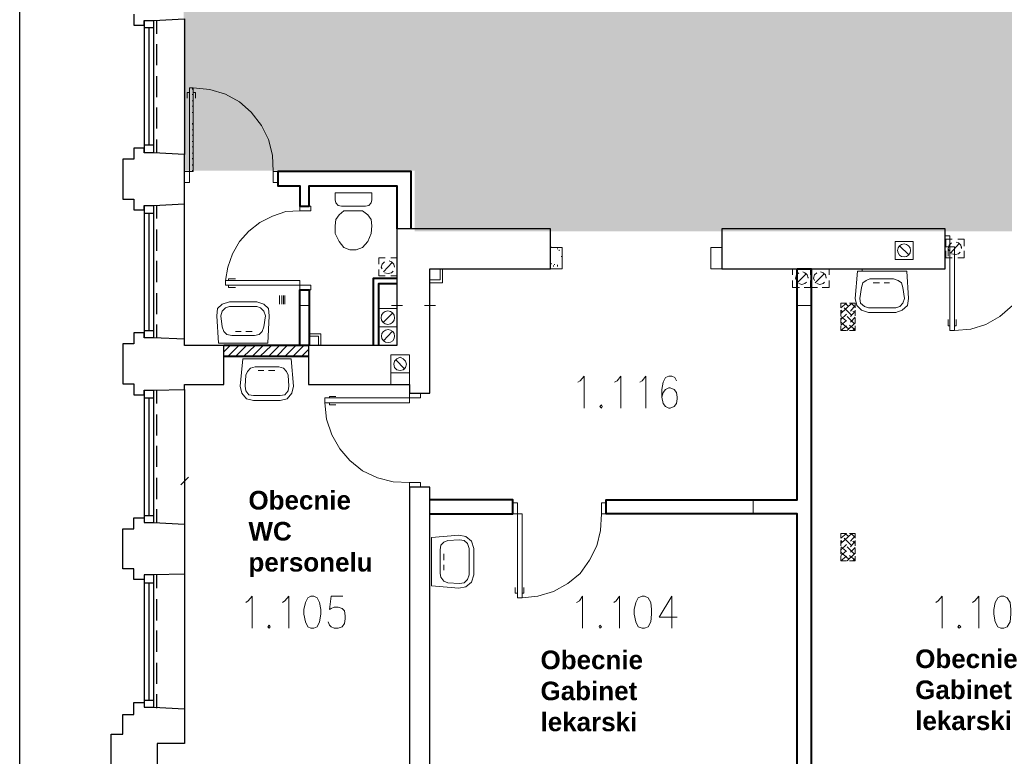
# Model space of a CAD drawing. Header units: millimetres. Extents: x 1 to 17496, y 1 to 30809.
# Tile 54 of 256: x 1887 to 2946, y 12424 to 13216. Entities that reach past the tile are written whole.
import ezdxf

# ---------------------------------------------------------------- set-up
doc = ezdxf.new("R2010")
doc.units = ezdxf.units.MM
doc.linetypes.add('CENTER', pattern=[2, 1.25, -0.25, 0.25, -0.25])
doc.layers.add('0_Przyz_opisy pom', color=255, linetype='CENTER', lineweight=40)
doc.layers.add('N_SSP_ewakuacja', color=4, linetype='CENTER', lineweight=40)
doc.layers.add('PDF _Geometria', color=7, linetype='Continuous')
doc.styles.add('arial', font='arialbd.ttf')

msp = doc.modelspace()

# ---------------------------------------------------------------- hatches: boundary and pattern name
at = {"layer": 'N_SSP_ewakuacja', "lineweight": 60, "transparency": 33554457}
h = msp.add_hatch(color=51, dxfattribs=at)
h.dxf.hatch_style = 1
h.paths.add_polyline_path([(2065.4, 13646.7), (2063.3, 13641.3), (2063.3, 13053.5), (2311.6, 13053.5), (2311.6, 12988.2), (3533.2, 12988.2), (3533.2, 12752.1), (3745, 12752.1), (3745, 13280.8), (2253, 13280.8), (2253, 13416.6), (2196.3, 13416.6), (2196.3, 13646.7)])

# ---------------------------------------------------------------- linework, layer by layer
at = {"layer": 'PDF _Geometria'}
msp.add_lwpolyline([(1887, 15398.1), (14038.1, 15398.1), (14038.1, 11395.3), (1887, 11395.3)], close=True, dxfattribs=at)
at = {"layer": 'PDF _Geometria', "lineweight": 25}
for points in [[(2009.7, 13221.6), (2009.7, 13209.9), (2020.7, 13209.9), (2020.7, 13214.9), (2030.8, 13214.9), (2064.4, 13216.6), (2064.4, 13070.9), (2030.8, 13072.6), (2020.7, 13072.6), (2020.7, 13077.6), (2009.7, 13077.6), (2009.7, 13065.8), (1997.9, 13065.8), (1997.9, 13044.8), (1997.9, 13022.9), (2009.7, 13022.9), (2009.7, 13011.1), (2020.7, 13011.1), (2020.7, 13016.1), (2030.8, 13016.1), (2064.4, 13017.8)], [(2020.7, 13214.9), (2020.7, 13072.6)], [(2030.8, 13214.9), (2030.8, 13072.6)], [(2034.1, 13214.9), (2034.1, 13200.6)], [(2020.7, 13207.3), (2030.8, 13207.3)], [(2025.7, 13207.3), (2025.7, 13081)], [(2034.1, 13189.6), (2034.1, 13166.9)], [(2034.1, 13155.1), (2034.1, 13132.4)], [(2034.1, 13121.4), (2034.1, 13098.7)], [(2020.7, 13081), (2030.8, 13081)], [(2034.1, 13086.9), (2034.1, 13072.6)], [(2064.4, 12872.1), (2064.4, 13017.8), (2064.4, 13070.9)], [(2020.7, 13016.1), (2020.7, 12873.8)], [(2030.8, 13016.1), (2030.8, 12873.8)], [(2034.1, 13016.1), (2034.1, 13001.8)], [(2020.7, 13007.7), (2030.8, 13007.7)], [(2025.7, 13007.7), (2025.7, 12881.4)], [(2034.1, 12990), (2034.1, 12967.3)], [(2034.1, 12956.3), (2034.1, 12933.6)], [(2034.1, 12921.8), (2034.1, 12899.1)], [(2034.1, 12888.1), (2034.1, 12873.8)], [(2064.4, 12818.2), (2064.4, 12823.3), (2106.6, 12823.3), (2106.6, 12865.4), (2064.4, 12865.4), (2064.4, 12872.1), (2030.8, 12873.8), (2020.7, 12873.8), (2020.7, 12878.9), (2009.7, 12878.9), (2009.7, 12867.1), (1997.9, 12867.1), (1997.9, 12845.2), (1997.9, 12824.1), (2009.7, 12824.1), (2009.7, 12812.3), (2020.7, 12812.3), (2020.7, 12817.4), (2030.8, 12817.4), (2064.4, 12818.2), (2064.4, 12673.4)], [(2020.7, 12881.4), (2030.8, 12881.4)], [(2020.7, 12817.4), (2020.7, 12675)], [(2030.8, 12817.4), (2030.8, 12675)], [(2034.1, 12817.4), (2034.1, 12803.1)], [(2020.7, 12809), (2030.8, 12809)], [(2025.7, 12809), (2025.7, 12682.6)], [(2034.1, 12791.3), (2034.1, 12768.5)], [(2034.1, 12757.6), (2034.1, 12734.8)], [(2034.1, 12723), (2034.1, 12700.3)], [(2358.4, 12276.7), (2328.1, 12276.7), (2328.1, 12712.9), (2306.2, 12712.9), (2306.2, 12276.7)], [(2034.1, 12689.4), (2034.1, 12675)], [(2064.4, 12619.5), (2030.8, 12618.6), (2020.7, 12618.6), (2020.7, 12613.6), (2009.7, 12613.6), (2009.7, 12625.3), (1997.9, 12625.3), (1997.9, 12646.4), (1997.9, 12668.3), (2009.7, 12668.3), (2009.7, 12680.1), (2020.7, 12680.1), (2020.7, 12675), (2030.8, 12675), (2064.4, 12673.4), (2064.4, 12619.5), (2064.4, 12474.6)], [(2020.7, 12682.6), (2030.8, 12682.6)], [(2020.7, 12618.6), (2020.7, 12476.3)], [(2030.8, 12618.6), (2030.8, 12476.3)], [(2034.1, 12618.6), (2034.1, 12604.3)], [(2020.7, 12610.2), (2030.8, 12610.2)], [(2025.7, 12610.2), (2025.7, 12483.9)], [(2034.1, 12592.5), (2034.1, 12569.8)], [(2034.1, 12558.8), (2034.1, 12536.1)], [(2034.1, 12524.3), (2034.1, 12501.5)], [(2020.7, 12483.9), (2030.8, 12483.9)], [(2034.1, 12490.6), (2034.1, 12475.4)], [(2136, 12198.3), (1985.3, 12198.3), (1985.3, 12447.6), (1997.9, 12447.6), (1997.9, 12468.7), (2009.7, 12468.7), (2009.7, 12481.3), (2020.7, 12481.3), (2020.7, 12476.3), (2030.8, 12476.3), (2064.4, 12474.6), (2064.4, 12437.5), (2035, 12437.5), (2035, 12276.7), (2160.5, 12276.7)]]:
    msp.add_lwpolyline(points, dxfattribs=at)
at = {"layer": 'PDF _Geometria', "lineweight": 18}
for points in [[(2073.7, 13142.5), (2073.7, 13052.4), (2064.4, 13052.4), (2064.4, 13040.6), (2069.5, 13040.6), (2069.5, 13142.5)], [(2164.7, 13040.6), (2164.7, 13052.4), (2159.6, 13052.4), (2159.6, 13040.6)], [(2265.7, 13022), (2265.7, 13029.6), (2226.2, 13029.6), (2226.2, 13022), (2227, 13018.7), (2229.5, 13016.1), (2232.9, 13015.3), (2259, 13015.3), (2262.4, 13016.1), (2264.9, 13018.7)], [(2200, 13010.2), (2200, 13015.3), (2188.3, 13015.3), (2188.3, 13010.2)], [(2255.6, 13010.2), (2235.4, 13010.2), (2230.4, 13006), (2227, 13001), (2226.2, 12994.2), (2226.2, 12985.8), (2230.4, 12977.4), (2235.4, 12970.7), (2242.2, 12968.1), (2248.9, 12968.1), (2255.6, 12970.7), (2261.5, 12977.4), (2264.9, 12985.8), (2265.7, 12994.2), (2264.9, 13001), (2261.5, 13006)], [(2685.2, 12990.9), (2666.6, 12990.9)], [(2892.4, 12881.4), (2892.4, 12971.5), (2882.2, 12971.5), (2882.2, 12983.3), (2887.3, 12983.3), (2887.3, 12881.4)], [(2847.7, 12958), (2847.7, 12977.4), (2828.3, 12977.4), (2828.3, 12958)], [(2685.2, 12947.9), (2666.6, 12947.9)], [(2841, 12945.4), (2842.7, 12915.9), (2841.8, 12908.3), (2835.9, 12903.3), (2829.2, 12900.8), (2799.7, 12900.8), (2792.1, 12903.3), (2787.1, 12908.3), (2785.4, 12915.9), (2787.9, 12945.4)], [(2108.2, 12935.3), (2188.3, 12935.3), (2188.3, 12925.2), (2200, 12925.2), (2200, 12930.2), (2108.2, 12930.2)], [(2292.7, 12905), (2292.7, 12931.9), (2273.3, 12931.9), (2273.3, 12905)], [(2826.7, 12937), (2801.4, 12937), (2797.2, 12935.3), (2793.8, 12932.8), (2792.1, 12927.7), (2790.4, 12915.9), (2791.3, 12910.9), (2795.5, 12907.5), (2799.7, 12905.8), (2829.2, 12905.8), (2833.4, 12907.5), (2836.8, 12910.9), (2838.5, 12915.9), (2836.8, 12927.7), (2835.1, 12932.8), (2831.7, 12935.3)], [(2100.7, 12867.9), (2099, 12897.4), (2099.8, 12905), (2104.9, 12910), (2112.5, 12912.5), (2141.9, 12912.5), (2149.5, 12910), (2154.6, 12905), (2155.4, 12897.4), (2153.7, 12867.9)], [(2115, 12876.3), (2139.4, 12876.3), (2144.5, 12877.2), (2147.8, 12880.5), (2149.5, 12885.6), (2151.2, 12897.4), (2149.5, 12902.4), (2146.1, 12905.8), (2141.9, 12907.5), (2112.5, 12907.5), (2108.2, 12905.8), (2104.9, 12902.4), (2103.2, 12897.4), (2104.9, 12885.6), (2106.6, 12880.5), (2109.9, 12877.2)], [(2188.3, 12916.8), (2188.3, 12899.1)], [(2198.4, 12899.1), (2198.4, 12916.8)], [(2292.7, 12916.8), (2292.7, 12899.1)], [(2328.1, 12916.8), (2328.1, 12899.1)], [(2723.1, 12916.8), (2723.1, 12899.1)], [(2738.2, 12899.1), (2738.2, 12916.8)], [(2770.2, 12905.8), (2776.1, 12910.9), (2770.2, 12910.9)], [(2292.7, 12885.6), (2292.7, 12905), (2273.3, 12905), (2273.3, 12885.6)], [(2292.7, 12865.4), (2292.7, 12885.6), (2273.3, 12885.6), (2273.3, 12865.4)], [(2306.2, 12835.9), (2306.2, 12855.3), (2286, 12855.3), (2286, 12835.9)], [(2179, 12851.1), (2181.5, 12821.6), (2179.8, 12814), (2174.8, 12808.1), (2167.2, 12806.4), (2138.6, 12806.4), (2131, 12808.1), (2125.9, 12814), (2124.2, 12821.6), (2126.8, 12851.1)], [(2296.1, 12852.7), (2292.7, 12851.1), (2290.2, 12848.5), (2289.3, 12845.2), (2290.2, 12841.8), (2292.7, 12839.3), (2296.1, 12838.4), (2299.4, 12839.3), (2302, 12841.8), (2302.8, 12845.2), (2302, 12848.5), (2299.4, 12851.1)], [(2165.5, 12842.6), (2140.2, 12842.6), (2135.2, 12841), (2131.8, 12837.6), (2130.1, 12833.4), (2129.3, 12821.6), (2130.1, 12816.5), (2133.5, 12812.3), (2138.6, 12811.5), (2167.2, 12811.5), (2172.3, 12812.3), (2175.6, 12816.5), (2176.5, 12821.6), (2175.6, 12833.4), (2173.9, 12837.6), (2170.6, 12841)], [(2215.2, 12803.9), (2306.2, 12803.9), (2306.2, 12814), (2318, 12814), (2318, 12809), (2215.2, 12809)], [(2512.5, 12801.4), (2510.8, 12799.7), (2512.5, 12798), (2513.4, 12799.7)], [(2723.1, 12728.9), (2723.1, 12711.3)], [(2738.2, 12711.3), (2738.2, 12728.9)], [(2318, 12712.9), (2318, 12718), (2306.2, 12718), (2306.2, 12712.9)], [(2427.4, 12594.2), (2427.4, 12684.3), (2417.3, 12684.3), (2417.3, 12696.1), (2422.4, 12696.1), (2422.4, 12594.2)], [(2517.6, 12684.3), (2517.6, 12696.1), (2512.5, 12696.1), (2512.5, 12684.3)], [(2685.2, 12699.5), (2666.6, 12699.5)], [(2666.6, 12684.3), (2685.2, 12684.3)], [(2329.7, 12659), (2359.2, 12661.6), (2366.8, 12659.9), (2372.7, 12654.8), (2375.2, 12647.2), (2375.2, 12618.6), (2372.7, 12611), (2366.8, 12606), (2359.2, 12604.3), (2329.7, 12606.8)], [(2339, 12645.6), (2339, 12620.3), (2339.9, 12616.1), (2343.2, 12611.9), (2347.4, 12610.2), (2360.1, 12609.3), (2365.1, 12610.2), (2368.5, 12613.6), (2370.2, 12618.6), (2370.2, 12647.2), (2368.5, 12652.3), (2365.1, 12655.7), (2360.1, 12656.5), (2347.4, 12655.7), (2343.2, 12654), (2339.9, 12650.6)], [(2770.2, 12658.2), (2776.1, 12663.2), (2770.2, 12663.2)], [(2200, 12595.9), (2196.7, 12594.2), (2194.2, 12589.1), (2192.5, 12581.6), (2192.5, 12576.5), (2194.2, 12568.1), (2196.7, 12563), (2200, 12561.3), (2203.4, 12561.3), (2206.8, 12563), (2209.3, 12568.1), (2211, 12576.5), (2211, 12581.6), (2209.3, 12589.1), (2206.8, 12594.2), (2203.4, 12595.9)], [(2556.3, 12595.9), (2552.1, 12594.2), (2549.6, 12589.1), (2547.9, 12581.6), (2547.9, 12576.5), (2549.6, 12568.1), (2552.1, 12563), (2556.3, 12561.3), (2558.8, 12561.3), (2563, 12563), (2565.6, 12568.1), (2566.4, 12576.5), (2566.4, 12581.6), (2565.6, 12589.1), (2563, 12594.2), (2558.8, 12595.9)], [(2942, 12595.9), (2938.7, 12594.2), (2936.1, 12589.1), (2934.5, 12581.6), (2934.5, 12576.5), (2936.1, 12568.1), (2938.7, 12563), (2942, 12561.3), (2945.4, 12561.3), (2948.8, 12563), (2952.2, 12568.1), (2953, 12576.5), (2953, 12581.6), (2952.2, 12589.1), (2948.8, 12594.2), (2945.4, 12595.9)], [(2155.4, 12564.7), (2153.7, 12563), (2155.4, 12561.3), (2156.3, 12563)], [(2510.8, 12564.7), (2510, 12563), (2510.8, 12561.3), (2512.5, 12563)], [(2897.4, 12564.7), (2895.7, 12563), (2897.4, 12561.3), (2899.1, 12563)]]:
    msp.add_lwpolyline(points, close=True, dxfattribs=at)
for points in [[(2072.9, 13141.6), (2072.9, 13140.8)], [(2159.6, 13052.4), (2158.8, 13070), (2154.6, 13086.9), (2147, 13102), (2136, 13116.4), (2123.4, 13127.3), (2108.2, 13135.7), (2091.4, 13140.8), (2073.7, 13142.5)], [(2069.5, 13137.4), (2067, 13137.4), (2067, 13131.5)], [(2072.9, 13135.7), (2072.9, 13134.9)], [(2073.7, 13137.4), (2076.2, 13137.4), (2076.2, 13131.5)], [(2072.9, 13129), (2072.9, 13128.2)], [(2072.9, 13123.1), (2072.9, 13122.3)], [(2064.4, 13116.4), (2064.4, 13098.7)], [(2072.9, 13116.4), (2072.9, 13115.5)], [(2072.9, 13104.6), (2072.9, 13102.9)], [(2072.9, 13097.8), (2072.9, 13097)], [(2072.9, 13091.9), (2072.9, 13091.1)], [(2072.9, 13085.2), (2072.9, 13084.4)], [(2072.9, 13079.3), (2072.9, 13078.5)], [(2072.9, 13072.6), (2072.9, 13071.7)], [(2072.9, 13066.7), (2072.9, 13065.8)], [(2072.9, 13059.9), (2072.9, 13059.1)], [(2072.9, 13054), (2072.9, 13052.4)], [(2307.9, 13050.7), (2308.7, 13050.7)], [(2188.3, 13010.2), (2173.1, 13009.4), (2158.8, 13004.3), (2145.3, 12997.6), (2133.5, 12988.3), (2123.4, 12977.4), (2115.8, 12963.9), (2110.8, 12949.6), (2108.2, 12935.3)], [(2328.9, 12990.9), (2346.6, 12990.9)], [(2458.6, 12970.7), (2458.6, 12971.5)], [(2833.4, 12972.3), (2842.7, 12963.1)], [(2889.8, 12979.9), (2883.1, 12979.9), (2883.1, 12972.3)], [(2889, 12975.7), (2886.5, 12973.2), (2885.6, 12969.8), (2886.5, 12967.3)], [(2897.4, 12974.9), (2888.1, 12964.8)], [(2978.3, 12971.5), (2977.4, 12954.7), (2973.2, 12937.8), (2964.8, 12921.8), (2954.7, 12908.3), (2941.2, 12896.5), (2926, 12888.1), (2910, 12883.1), (2892.4, 12881.4)], [(2894, 12976.6), (2896.6, 12975.7), (2899.1, 12973.2), (2899.9, 12969.8), (2899.9, 12970.7), (2899.9, 12971.5)], [(2902.5, 12972.3), (2902.5, 12979.9), (2895.7, 12979.9)], [(2457.8, 12970.7), (2470.4, 12970.7), (2470.4, 12947.9), (2457.8, 12947.9)], [(2465.3, 12969), (2465.3, 12969.8)], [(2467, 12967.3), (2467, 12968.1)], [(2469.6, 12960.6), (2469.6, 12961.4)], [(2642.2, 12970.7), (2630.4, 12970.7), (2630.4, 12947.9), (2642.2, 12947.9)], [(2883.1, 12967.3), (2883.1, 12959.7), (2889.8, 12959.7)], [(2885.6, 12969.8), (2885.6, 12961.4)], [(2887.3, 12969.8), (2887.3, 12970.7)], [(2889, 12963.9), (2893.2, 12963.1), (2896.6, 12963.9), (2898.2, 12965.6)], [(2895.7, 12959.7), (2902.5, 12959.7), (2902.5, 12967.3)], [(2280.1, 12959.7), (2273.3, 12959.7), (2273.3, 12953)], [(2279.2, 12955.5), (2276.7, 12953), (2275.8, 12949.6), (2276.7, 12947.9)], [(2287.6, 12954.7), (2278.4, 12944.6)], [(2290.2, 12950.4), (2290.2, 12949.6), (2289.3, 12953), (2286.8, 12955.5), (2284.3, 12956.3)], [(2292.7, 12953), (2292.7, 12959.7), (2286, 12959.7)], [(2458.6, 12953), (2458.6, 12953.8)], [(2461.1, 12950.4), (2461.1, 12951.3)], [(2462, 12952.1), (2462, 12953)], [(2465.3, 12950.4), (2465.3, 12951.3), (2465.3, 12952.1)], [(2273.3, 12947.1), (2273.3, 12940.3), (2280.1, 12940.3)], [(2279.2, 12943.7), (2283.4, 12942.9), (2286.8, 12943.7), (2288.5, 12945.4)], [(2286, 12940.3), (2292.7, 12940.3), (2292.7, 12947.1)], [(2328.1, 12936.1), (2339, 12936.1), (2339, 12947.9)], [(2328.1, 12932.8), (2341.5, 12932.8), (2341.5, 12947.9)], [(2725.6, 12947.9), (2718, 12947.9), (2718, 12941.2)], [(2724.8, 12943.7), (2722.2, 12941.2), (2721.4, 12937.8), (2722.2, 12935.3)], [(2733.2, 12942.9), (2723.1, 12932.8)], [(2734.9, 12938.7), (2734.9, 12937.8), (2734, 12941.2), (2731.5, 12943.7), (2729, 12944.6)], [(2738.2, 12941.2), (2738.2, 12947.9), (2730.6, 12947.9)], [(2745, 12947.9), (2737.4, 12947.9), (2737.4, 12941.2)], [(2744.1, 12943.7), (2741.6, 12941.2), (2740.8, 12937.8), (2741.6, 12935.3)], [(2752.5, 12942.9), (2742.4, 12932.8)], [(2754.2, 12938.7), (2754.2, 12937.8), (2753.4, 12941.2), (2750.9, 12943.7), (2748.3, 12944.6)], [(2757.6, 12941.2), (2757.6, 12947.9), (2750, 12947.9)], [(2793, 12947.9), (2793, 12945.4)], [(2111.6, 12935.3), (2111.6, 12937), (2119.2, 12937)], [(2111.6, 12930.2), (2111.6, 12927.7), (2119.2, 12927.7)], [(2718, 12935.3), (2718, 12927.7), (2725.6, 12927.7)], [(2724.8, 12931.9), (2728.1, 12931.1), (2731.5, 12931.9), (2733.2, 12933.6)], [(2730.6, 12927.7), (2738.2, 12927.7), (2738.2, 12935.3)], [(2737.4, 12935.3), (2737.4, 12927.7), (2745, 12927.7)], [(2744.1, 12931.9), (2747.5, 12931.1), (2750.9, 12931.9), (2752.5, 12933.6)], [(2750, 12927.7), (2757.6, 12927.7), (2757.6, 12935.3)], [(2804.8, 12932.8), (2811.5, 12932.8)], [(2822.4, 12932.8), (2816.6, 12932.8)], [(2166.4, 12919.3), (2166.4, 12910)], [(2168.9, 12919.3), (2168.9, 12910)], [(2170.6, 12919.3), (2170.6, 12910)], [(2172.3, 12919.3), (2172.3, 12910)], [(2064.4, 12916.8), (2064.4, 12899.1)], [(2198.4, 12908.3), (2188.3, 12908.3), (2198.4, 12908.3)], [(2286.8, 12908.3), (2298.6, 12908.3)], [(2322.2, 12908.3), (2334, 12908.3)], [(2723.1, 12908.3), (2738.2, 12908.3), (2723.1, 12908.3)], [(2770.2, 12899.9), (2782, 12910.9)], [(2778.7, 12907.5), (2774.4, 12910.9)], [(2785.4, 12905.8), (2785.4, 12910.9), (2779.5, 12910.9)], [(2780.3, 12902.4), (2785.4, 12908.3)], [(2785.4, 12906.7), (2781.2, 12910.9)], [(2278.4, 12890.6), (2287.6, 12899.9)], [(2771.9, 12901.6), (2770.2, 12903.3), (2770.2, 12897.4)], [(2770.2, 12893.2), (2776.1, 12899.1)], [(2781.2, 12898.2), (2773.6, 12905.8)], [(2780.3, 12896.5), (2785.4, 12902.4)], [(2785.4, 12900.8), (2782.9, 12902.4)], [(2785.4, 12897.4), (2785.4, 12903.3)], [(2775.3, 12892.3), (2770.2, 12896.5)], [(2770.2, 12894.9), (2770.2, 12889)], [(2770.2, 12887.3), (2776.1, 12892.3)], [(2778.7, 12883.1), (2770.2, 12890.6)], [(2770.2, 12881.4), (2776.1, 12886.4)], [(2770.2, 12886.4), (2770.2, 12881.4), (2776.1, 12881.4)], [(2784.5, 12889), (2777, 12896.5)], [(2777, 12881.4), (2785.4, 12889.8)], [(2785.4, 12882.2), (2779.5, 12887.3)], [(2779.5, 12881.4), (2785.4, 12881.4), (2785.4, 12886.4)], [(2780.3, 12890.6), (2785.4, 12895.7)], [(2785.4, 12889), (2785.4, 12894.9)], [(2887.3, 12886.4), (2885.6, 12886.4), (2885.6, 12893.2)], [(2892.4, 12886.4), (2894, 12886.4), (2894, 12893.2)], [(2119.2, 12880.5), (2125.1, 12880.5)], [(2136.9, 12880.5), (2130.1, 12880.5)], [(2198.4, 12878), (2211, 12878), (2211, 12865.4)], [(2198.4, 12875.5), (2208.5, 12875.5), (2208.5, 12865.4)], [(2278.4, 12870.4), (2287.6, 12880.5)], [(2738.2, 12877.2), (2738.2, 12865.4)], [(2782.9, 12881.4), (2785.4, 12883.9)], [(2086.3, 12865.4), (2104, 12865.4)], [(2106.6, 12858.6), (2113.3, 12865.4)], [(2110.8, 12853.6), (2122.6, 12865.4)], [(2119.2, 12853.6), (2131, 12865.4)], [(2127.6, 12853.6), (2140.2, 12865.4)], [(2136.9, 12853.6), (2148.7, 12865.4)], [(2145.3, 12853.6), (2157.9, 12865.4)], [(2154.6, 12853.6), (2166.4, 12865.4)], [(2163, 12853.6), (2174.8, 12865.4)], [(2172.3, 12853.6), (2184, 12865.4)], [(2180.7, 12853.6), (2192.5, 12865.4)], [(2189.9, 12853.6), (2197.5, 12861.2)], [(2301.1, 12840.1), (2291, 12850.2)], [(2143.6, 12838.4), (2149.5, 12838.4)], [(2161.3, 12838.4), (2154.6, 12838.4)], [(2306.2, 12835.9), (2306.2, 12823.3), (2286, 12823.3), (2286, 12835.9)], [(2487.2, 12825.8), (2489.8, 12827.5), (2494, 12832.5), (2494, 12798)], [(2526.8, 12825.8), (2529.4, 12827.5), (2533.6, 12832.5), (2533.6, 12798)], [(2553.8, 12825.8), (2556.3, 12827.5), (2560.5, 12832.5), (2560.5, 12798)], [(2593.4, 12827.5), (2591.7, 12830.9), (2588.3, 12832.5), (2584.9, 12832.5), (2581.6, 12830.9), (2579, 12825.8), (2577.4, 12818.2), (2577.4, 12809.8), (2579, 12803.1), (2581.6, 12799.7), (2584.9, 12798), (2586.6, 12798), (2590.8, 12799.7), (2593.4, 12803.1), (2594.2, 12808.1), (2594.2, 12809.8), (2593.4, 12814.8), (2590.8, 12818.2), (2586.6, 12819.9), (2584.9, 12819.9), (2581.6, 12818.2), (2579, 12814.8), (2577.4, 12809.8)], [(2306.2, 12718), (2288.5, 12718.8), (2271.6, 12723), (2255.6, 12730.6), (2242.2, 12741.6), (2231.2, 12754.2), (2222.8, 12769.4), (2216.9, 12786.2), (2215.2, 12803.9)], [(2220.3, 12809), (2220.3, 12810.6), (2227, 12810.6)], [(2220.3, 12803.9), (2220.3, 12801.4), (2227, 12801.4)], [(2064.4, 12728.9), (2064.4, 12711.3)], [(2068.7, 12723.9), (2060.2, 12715.5)], [(2675.9, 12684.3), (2675.9, 12699.5), (2675.9, 12684.3)], [(2512.5, 12684.3), (2511.7, 12666.6), (2507.5, 12649.8), (2499.9, 12634.6), (2489.8, 12620.3), (2476.3, 12609.3), (2461.1, 12600.9), (2444.3, 12595.9), (2427.4, 12594.2)], [(2770.2, 12652.3), (2782, 12663.2)], [(2771.9, 12654), (2770.2, 12655.7), (2770.2, 12649.8)], [(2781.2, 12650.6), (2773.6, 12658.2)], [(2778.7, 12659.9), (2774.4, 12663.2)], [(2785.4, 12658.2), (2785.4, 12663.2), (2779.5, 12663.2)], [(2780.3, 12654.8), (2785.4, 12660.7)], [(2780.3, 12648.9), (2785.4, 12654.8)], [(2785.4, 12659), (2781.2, 12663.2)], [(2785.4, 12652.3), (2782.9, 12654.8)], [(2785.4, 12649.8), (2785.4, 12655.7)], [(2770.2, 12645.6), (2776.1, 12651.5)], [(2775.3, 12644.7), (2770.2, 12648.9)], [(2770.2, 12647.2), (2770.2, 12641.4)], [(2770.2, 12639.7), (2776.1, 12644.7)], [(2778.7, 12635.5), (2770.2, 12643)], [(2784.5, 12641.4), (2777, 12648.9)], [(2780.3, 12643), (2785.4, 12648.1)], [(2785.4, 12641.4), (2785.4, 12647.2)], [(2343.2, 12641.4), (2343.2, 12634.6)], [(2770.2, 12633.8), (2776.1, 12638.8)], [(2770.2, 12638.8), (2770.2, 12633.8), (2776.1, 12633.8)], [(2777, 12633.8), (2785.4, 12642.2)], [(2785.4, 12634.6), (2779.5, 12639.7)], [(2779.5, 12633.8), (2785.4, 12633.8), (2785.4, 12638.8)], [(2782.9, 12633.8), (2785.4, 12636.3)], [(2343.2, 12623.7), (2343.2, 12629.6)], [(2422.4, 12599.2), (2419.9, 12599.2), (2419.9, 12605.1)], [(2427.4, 12599.2), (2429.1, 12599.2), (2429.1, 12605.1)], [(2130.1, 12589.1), (2132.7, 12590.8), (2136.9, 12595.9), (2136.9, 12561.3)], [(2169.7, 12589.1), (2172.3, 12590.8), (2176.5, 12595.9), (2176.5, 12561.3)], [(2234.6, 12595.9), (2221.9, 12595.9), (2220.3, 12581.6), (2221.9, 12582.4), (2225.3, 12584.1), (2229.5, 12584.1), (2233.7, 12582.4), (2236.3, 12579.9), (2237.1, 12574.8), (2237.1, 12571.4), (2236.3, 12566.4), (2233.7, 12563), (2229.5, 12561.3), (2225.3, 12561.3), (2221.9, 12563), (2220.3, 12564.7), (2218.6, 12568.1)], [(2485.6, 12589.1), (2488.9, 12590.8), (2492.3, 12595.9), (2492.3, 12561.3)], [(2526, 12589.1), (2528.5, 12590.8), (2531.9, 12595.9), (2531.9, 12561.3)], [(2588.3, 12561.3), (2588.3, 12595.9), (2574.8, 12573.1), (2594.2, 12573.1)], [(2872.1, 12589.1), (2874.7, 12590.8), (2878.9, 12595.9), (2878.9, 12561.3)], [(2911.7, 12589.1), (2914.3, 12590.8), (2918.5, 12595.9), (2918.5, 12561.3)]]:
    msp.add_lwpolyline(points, dxfattribs=at)
at = {"layer": 'PDF _Geometria', "lineweight": 40}
for points in [[(2307.9, 12990.9), (2307.9, 13052.4), (2164.7, 13052.4), (2164.7, 13037.2), (2188.3, 13037.2), (2188.3, 13015.3), (2198.4, 13015.3), (2198.4, 13037.2), (2292.7, 13037.2), (2292.7, 12990.9)], [(2267.4, 12865.4), (2267.4, 12937.8), (2292.7, 12937.8)], [(2273.3, 12865.4), (2273.3, 12931.9), (2292.7, 12931.9)], [(2188.3, 12865.4), (2188.3, 12925.2), (2198.4, 12925.2), (2198.4, 12865.4)], [(2197.5, 12865.4), (2106.6, 12865.4)], [(2197.5, 12853.6), (2106.6, 12853.6)], [(2328.1, 12684.3), (2417.3, 12684.3), (2417.3, 12699.5), (2328.1, 12699.5)]]:
    msp.add_lwpolyline(points, dxfattribs=at)
at = {"layer": 'PDF _Geometria', "lineweight": 25}
for points in [[(2457.8, 12990.9), (2292.7, 12990.9), (2292.7, 12865.4), (2197.5, 12865.4), (2197.5, 12823.3), (2306.2, 12823.3), (2306.2, 12814), (2328.1, 12814), (2328.1, 12947.9), (2457.8, 12947.9)], [(2882.2, 12990.9), (2642.2, 12990.9), (2642.2, 12947.9), (2882.2, 12947.9)]]:
    msp.add_lwpolyline(points, close=True, dxfattribs=at)
at = {"layer": 'PDF _Geometria', "lineweight": 40}
msp.add_lwpolyline([(2723.1, 12947.9), (2738.2, 12947.9), (2738.2, 12276.7), (2723.1, 12276.7), (2723.1, 12684.3), (2517.6, 12684.3), (2517.6, 12699.5), (2723.1, 12699.5)], close=True, dxfattribs=at)
at = {"layer": 'PDF _Geometria', "lineweight": 18}
for centre, radius in [((2838, 12967.6), 7.03), ((2282.9, 12895.3), 7.3), ((2283.1, 12875.5), 7.06)]:
    msp.add_circle(centre, radius, dxfattribs=at)

# ---------------------------------------------------------------- texts
at = {"layer": '0_Przyz_opisy pom', "color": 7, "char_height": 20, "width": 295.809, "attachment_point": 1, "style": 'arial'}
for s, insert in [('Obecnie \\PWC \\Ppersonelu', (2133, 12709)), ('Obecnie \\PGabinet\\Plekarski', (2447.1, 12537.3)), ('Obecnie \\PGabinet\\Plekarski', (2850, 12538.5))]:
    msp.add_mtext(s, dxfattribs=dict(at, insert=insert))

doc.saveas('drawing.dxf')
